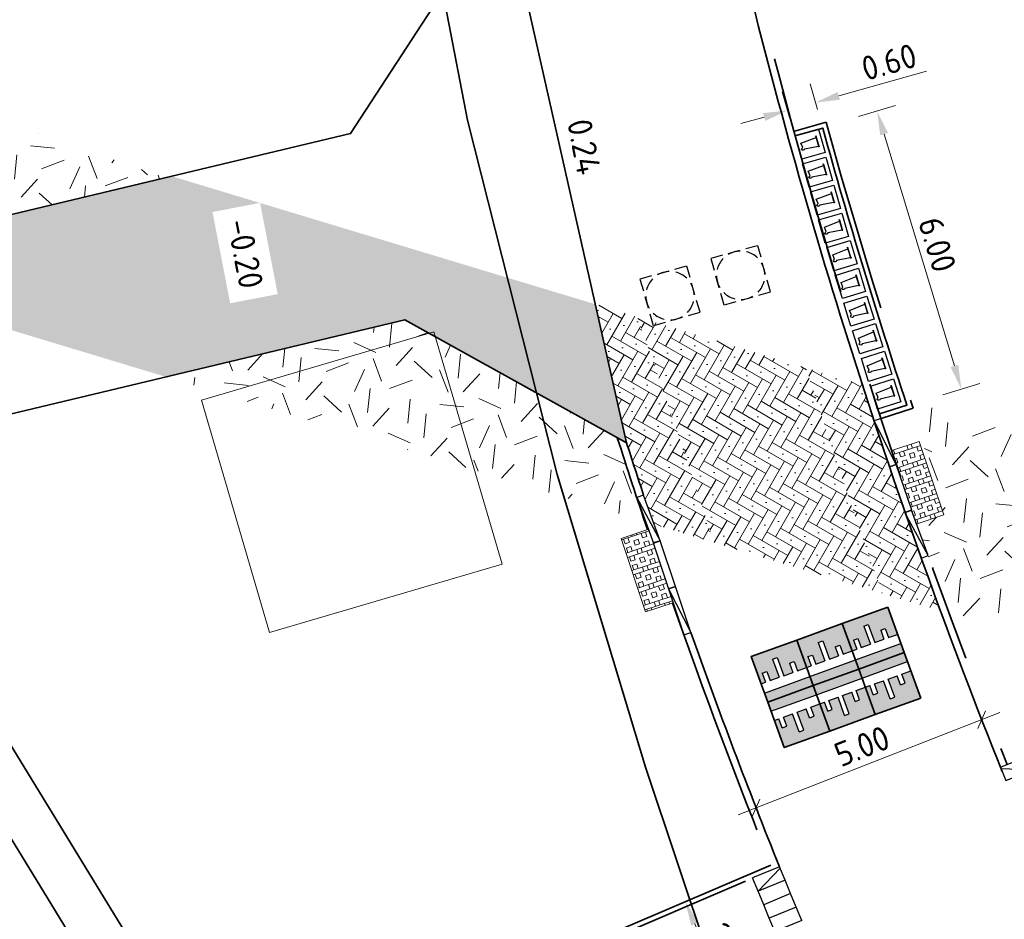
# Model space of a CAD drawing. Header units: metres. Extents: x 109063 to 109671, y 521086 to 521391.
# Tile 25 of 85: x 109309 to 109329, y 521194 to 521213. Entities that reach past the tile are written whole.
import ezdxf
from ezdxf.lldxf.tags import DXFTag

# ---------------------------------------------------------------- set-up
doc = ezdxf.new("R2010")
doc.units = ezdxf.units.M
doc.header["$PDMODE"] = 2
for name, pattern in [('VH-OPSLUITBAND-SO', [10, 4, -2, 2, -2]), ('VH-TROTTOIRBAND-SO', [15, 5, -2, 2, -2, 2, -2]), ('XX-HIDDEN', [4, 2, -2])]:
    doc.linetypes.add(name, pattern=pattern)
for name, color, linetype, lineweight, true_color in [('N-WE-GR-BOOMVAK-G', 7, 'Continuous', 18, 0xcc6600), ('N-WE-VH-VERHARDING_GRASBETONSTEEN-A', 7, 'Continuous', 18, 0x52a500), ('N-WE-VH-VERHARDING_STRAATBAKSTEEN-A', 7, 'Continuous', 18, 0xa50029)]:
    doc.layers.add(name, color=color, linetype=linetype, lineweight=lineweight, true_color=true_color)
for name, color, linetype, lineweight in [('N-WE-GR-GRAS-A-200', 62, 'Continuous', 18), ('N-WE-IE-MEUBILAIR_WEGMEUBILAIR_CONTAINER-S-100', 7, 'Continuous', 25), ('N-WE-OV-KABEL_GROEP2-G', 20, 'OV-KABEL-SO', 35), ('N-WE-RI-PUT-S-250', 7, 'Continuous', 25), ('N-WE-VH-DREMPEL_PREFAB_ELEMENT-S', 30, 'Continuous', 25), ('N-WE-VH-DREMPEL_PREFAB_ELEMENT_1000-S', 30, 'Continuous', 25), ('N-WE-VH-GRASBETONTEGELS-A-200', 253, 'Continuous', 18), ('N-WE-VH-HALFVERHARDING_GRASBETONSTEEN-G', 130, 'Continuous', 35), ('N-WE-VH-KANTOPSLUITING_ELEMENT_INRIT-S', 7, 'Continuous', 25), ('N-WE-VH-KANTOPSLUITING_OPSLUITBAND_100X200-G', 150, 'VH-OPSLUITBAND-SO', 35), ('N-WE-VH-KANTOPSLUITING_TROTTOIRBAND_130X150-G', 210, 'VH-TROTTOIRBAND-SO', 35), ('N-WE-VH-KANTOPSLUITING_TROTTOIRBAND_VB_130 150X250_PARKEERBAND-S', 210, 'Continuous', 25), ('N-WE-VH-KANTVERHARDING_VOETPAD_WANDELPAD-G', 2, 'Continuous', 35), ('N-WE-VH-KANTVERHARDING_WEG-G', 4, 'Continuous', 35), ('N-WE-VH-MATERIAALGRENS-G', 7, 'XX-HIDDEN', 35), ('N-WE-VH-VERHARDING-G', 7, 'Continuous', 35), ('X-XX-AL-M', 7, 'Continuous', 18), ('X-XX-AL-T25', 7, 'Continuous', 25)]:
    doc.layers.add(name, color=color, linetype=linetype, lineweight=lineweight)
doc.layers.get('0').freeze()
doc.styles.add('NLCS-ISO-M200-T25', font='NLCS-ISO.ttf', dxfattribs={"height": 0.5})
doc.styles.get("Standard").update_dxf_attribs({"font": 'isocpeur.ttf'})
tags = doc.linetypes.add('OV-KABEL-SO', pattern='A,4,-1,[103,NLCS.SHX,S=0.75,R=0,X=0,Y=0],-1,4,-1.5,["0V",Standard,S=1,R=0,X=0,Y=-0.5],-3', length=14.5).pattern_tags.tags
tags[18] = DXFTag(74, 10)
doc.dimstyles.new('NLCS-M200-T25-PIJL_L2_H2', dxfattribs={"dimscale": 0.2, "dimtxt": 2.5, "dimasz": 2.5, "dimexe": 2, "dimexo": 2, "dimgap": 0.7, "dimtad": 1, "dimzin": 0, "dimdsep": 46, "dimtxsty": 'NLCS-ISO-M200-T25', "dimcen": 0, "dimdle": 2, "dimclrd": 256, "dimclre": 256, "dimclrt": 256, "dimazin": 0, "dimtfac": 1, "dimtdec": 3, "dimtofl": 0, "dimtmove": 0, "dimatfit": 3, "dimfxl": 2, "dimfxlon": 1, "dimtfillclr": 256, "dimtolj": 1, "dimtzin": 0, "dimlwd": -1, "dimlwe": -1, "dimarcsym": 0})
doc.dimstyles.new('NLCS-M200-T25-SCHRAP_L2_H2', dxfattribs={"dimscale": 0.2, "dimtxt": 2.5, "dimasz": 1.4, "dimexe": 2, "dimexo": 2, "dimgap": 0.7, "dimtad": 1, "dimzin": 0, "dimdsep": 46, "dimtxsty": 'NLCS-ISO-M200-T25', "dimblk": 'OBLIQUE', "dimcen": 0, "dimdle": 2, "dimclrd": 256, "dimclre": 256, "dimclrt": 256, "dimazin": 0, "dimtfac": 1, "dimtdec": 3, "dimtofl": 0, "dimtmove": 0, "dimatfit": 3, "dimldrblk": 'OBLIQUE', "dimfxl": 2, "dimfxlon": 1, "dimtfillclr": 256, "dimtolj": 1, "dimtzin": 0, "dimlwd": -1, "dimlwe": -1, "dimarcsym": 0})
pattern_1 = [(20.83497583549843, (0, 0), (1.157862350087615, 2.580572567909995), [0.4999999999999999, -1.5]), (20.83497583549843, (0.6012565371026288, 1.512775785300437), (1.157862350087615, 2.580572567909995), [0.4999999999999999, -1.5]), (110.8349758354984, (-0.06205254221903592, 0.7253616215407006), (-2.580572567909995, 1.157862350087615), [0.4999999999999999, -1.5]), (110.8349758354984, (0.4366601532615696, 1.664129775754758), (-2.580572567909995, 1.157862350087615), [0.4999999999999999, -1.5]), (65.83497583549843, (-0.1241050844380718, 1.450723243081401), (-0.7113551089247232, 1.869217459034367), [0.4999999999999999, -2.328427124]), (155.8349758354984, (1.028069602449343, 0.3912453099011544), (-1.869217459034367, -0.7113551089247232), [0.4999999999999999, -2.328427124]), (47.40002703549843, (0.2538978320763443, 0.7386040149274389), (1.869217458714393, 0.7113551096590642), [0.4999999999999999, -3.972135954]), (47.40002703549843, (0.7393681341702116, 1.993322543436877), (1.869217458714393, 0.7113551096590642), [0.4999999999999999, -3.972135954]), (84.26992465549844, (1.308452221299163, 0.4979485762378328), (-0.7113551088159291, 1.869217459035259), [0.4999999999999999, -3.972135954]), (84.26992465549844, (0.1471945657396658, 1.01898663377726), (-0.7113551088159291, 1.869217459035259), [0.4999999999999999, -3.972135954]), (84.26992465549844, (0.979259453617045, 0.8006565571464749), (-0.7113551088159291, 1.869217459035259), [0.4999999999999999, -3.972135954]), (137.4000270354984, (-0.3912453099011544, 1.028069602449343), (-0.7113551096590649, 1.869217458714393), [0.4999999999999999, -3.972135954]), (174.2699246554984, (0.2671402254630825, 0.4226536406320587), (-1.869217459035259, -0.7113551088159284), [0.4999999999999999, -3.972135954])]
pattern_2 = [(150, (0, 0), (-0.2827672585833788, -0.07576725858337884), [0.8280000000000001, -0.414]), (60.00000000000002, (-0.3104999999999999, -0.5378017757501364), (-0.2827672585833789, -0.07576725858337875), [0.8280000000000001, -0.414]), (150, (-0.499918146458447, 0.1691163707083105), (-0.2827672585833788, -0.07576725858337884), [0, -1.242]), (150, (-0.2448836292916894, -0.2171508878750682), (-0.2827672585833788, -0.07576725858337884), [0, -1.242])]
pattern_3 = [(90, (0, 0), (-0.3809999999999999, 2.332952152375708e-17), []), (90, (0.09524999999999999, 0), (-0.3809999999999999, 2.332952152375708e-17), []), (0, (0, 0), (0, 0.3809999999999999), [-0.09524999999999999, 0.09524999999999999]), (0, (0, 0.09524999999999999), (0, 0.3809999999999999), [-0.09524999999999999, 0.09524999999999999]), (0, (0, 0.1905), (0, 0.3809999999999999), [0.09524999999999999, -0.09524999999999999]), (0, (0, 0.28575), (0, 0.3809999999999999), [0.09524999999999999, -0.09524999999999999]), (90, (0.1905, 0), (-0.3809999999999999, 2.332952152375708e-17), [0.09524999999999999, -0.09524999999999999]), (90, (0.28575, 0), (-0.3809999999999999, 2.332952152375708e-17), [0.09524999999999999, -0.09524999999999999])]

# ---------------------------------------------------------------- blocks, each defined once
blk = doc.blocks.new('*D141')
at = {"layer": 'Defpoints', "color": 0, "transparency": 16777216}
for p in [(109322.6729880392, 521194.3060653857), (109322.6729880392, 521194.3060653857), (109323.6553499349, 521192.0055128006)]:
    blk.add_point(p, dxfattribs=at)
at = {"layer": 'X-XX-AL-M', "transparency": 16777216}
for p, q in [((109322.6729880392, 521194.3060653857), (109323.0408535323, 521194.4631480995)), ((109323.4589965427, 521192.4653446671), (109322.8693414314, 521193.8462335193)), ((109323.6553499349, 521192.0055128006), (109324.023215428, 521192.1625955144))]:
    blk.add_line(p, q, dxfattribs=at)
for points in [[(109322.9459800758, 521193.8789590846), (109322.792702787, 521193.8135079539), (109322.6729880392, 521194.3060653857)], [(109323.5356351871, 521192.4980702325), (109323.3823578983, 521192.4326191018), (109323.6553499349, 521192.0055128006)]]:
    blk.add_solid(points, dxfattribs=at)
at = {"layer": 'X-XX-AL-M', "transparency": 16777216, "insert": (109323.5228378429, 521193.3089447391), "char_height": 0.5, "attachment_point": 5, "rotation": 293.123028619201, "style": 'NLCS-ISO-M200-T25', "bg_fill": 3, "box_fill_scale": 1.1, "bg_fill_color": 256, "bg_fill_true_color": 13158600, "bg_fill_transparency": 0}
blk.add_mtext('\\A1;2.50', dxfattribs=at)
blk = doc.blocks.new('SIE-WEG_CONTAINER_HUISVUIL_OPSTELPLAATS-SO')
for p, q in [((-2.5, 2.5), (2.5, 2.5)), ((-2.5, -2.5), (-2.5, 2.5)), ((2.5, 2.5), (2.5, -2.5)), ((0.74166666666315, 1.60416666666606), (-1.358333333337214, 1.595833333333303)), ((-1.358333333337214, 1.595833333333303), (0.8916666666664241, 1.595833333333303)), ((-1.308333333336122, 1.612500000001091), (0.74166666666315, 1.60416666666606)), ((-1.024999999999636, 1.5625), (-1.308333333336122, 1.612500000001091)), ((-0.7166666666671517, -1.779166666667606), (-1.024999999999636, 1.5625)), ((0.9000000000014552, 1.495833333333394), (0.6499999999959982, -1.387500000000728)), ((0.8250000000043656, 1.60416666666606), (0.8416666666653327, 1.654166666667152)), ((0.8916666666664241, 1.595833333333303), (0.8250000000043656, 1.60416666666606)), ((0.8416666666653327, 1.654166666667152), (0.9083333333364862, 1.679166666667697)), ((0.9666666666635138, 1.479166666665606), (0.9000000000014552, 1.495833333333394)), ((0.9083333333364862, 1.679166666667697), (0.9916666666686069, 1.679166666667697)), ((0.9916666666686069, 1.579166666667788), (0.9666666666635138, 1.479166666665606)), ((0.9916666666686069, 1.679166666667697), (0.9916666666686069, 1.579166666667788)), ((0.2583333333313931, -1.679166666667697), (-0.7166666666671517, -1.779166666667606)), ((0.3999999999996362, -1.89583333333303), (0.2583333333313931, -1.679166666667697)), ((0.5416666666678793, -1.995833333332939), (0.3999999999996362, -1.89583333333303)), ((0.7250000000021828, -1.937499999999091), (0.5416666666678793, -1.995833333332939)), ((0.6499999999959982, -1.387500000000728), (0.7999999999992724, -1.512499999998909)), ((0.8083333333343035, -1.712500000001), (0.7250000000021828, -1.937499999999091)), ((0.7999999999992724, -1.512499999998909), (0.8083333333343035, -1.712500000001)), ((2.5, -2.5), (-2.5, -2.5))]:
    blk.add_line(p, q)
blk = doc.blocks.new('*D240')
at = {"layer": 'Defpoints', "color": 0, "transparency": 16777216}
for p in [(109325.3584860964, 521210.808940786), (109324.9294578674, 521210.1174449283), (109325.5079790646, 521210.281377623)]:
    blk.add_point(p, dxfattribs=at)
at = {"layer": 'X-XX-AL-M', "transparency": 16777216}
for p, q in [((109325.8395454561, 521210.9452562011), (109327.6483286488, 521211.457802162)), ((109325.3989267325, 521210.6662251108), (109325.2494337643, 521211.1937882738)), ((109324.8204055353, 521210.5022924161), (109324.6709125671, 521211.0298555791)), ((109324.2989055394, 521210.5086926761), (109323.8178461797, 521210.372377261))]:
    blk.add_line(p, q, dxfattribs=at)
for points in [[(109325.8168262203, 521211.0254327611), (109325.862264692, 521210.8650796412), (109325.3584860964, 521210.808940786)], [(109324.2761863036, 521210.5888692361), (109324.3216247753, 521210.4285161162), (109324.7799648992, 521210.6450080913)]]:
    blk.add_solid(points, dxfattribs=at)
at = {"layer": 'X-XX-AL-M', "transparency": 16777216, "insert": (109326.8781407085, 521211.6449131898), "char_height": 0.5, "attachment_point": 5, "rotation": 15.820876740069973, "style": 'NLCS-ISO-M200-T25', "bg_fill": 3, "box_fill_scale": 1.1, "bg_fill_color": 256, "bg_fill_true_color": 13158600, "bg_fill_transparency": 0}
blk.add_mtext('\\A1;0.60', dxfattribs=at)
blk = doc.blocks.new('*D241')
at = {"layer": 'Defpoints', "color": 0, "transparency": 16777216}
for p in [(109326.6307109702, 521210.6328828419), (109324.9408009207, 521210.1206591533), (109326.6809987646, 521204.3794607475)]:
    blk.add_point(p, dxfattribs=at)
at = {"layer": 'X-XX-AL-M', "transparency": 16777216}
for p, q in [((109326.2479093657, 521210.516852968), (109327.0135125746, 521210.7489127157)), ((109328.2258714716, 521205.3701864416), (109326.7757483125, 521210.1543808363)), ((109327.9881072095, 521204.7756545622), (109328.7537104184, 521205.0077143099))]:
    blk.add_line(p, q, dxfattribs=at)
for points in [[(109326.8554986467, 521210.1785537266), (109326.6959979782, 521210.1302079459), (109326.6307109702, 521210.6328828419)], [(109328.3056218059, 521205.394359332), (109328.1461211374, 521205.3460135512), (109328.3709088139, 521204.8916844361)]]:
    blk.add_solid(points, dxfattribs=at)
at = {"layer": 'X-XX-AL-M', "transparency": 16777216, "insert": (109327.8740414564, 521207.8754127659), "char_height": 0.5, "attachment_point": 5, "rotation": 286.8624273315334, "style": 'NLCS-ISO-M200-T25', "bg_fill": 3, "box_fill_scale": 1.1, "bg_fill_color": 256, "bg_fill_true_color": 13158600, "bg_fill_transparency": 0}
blk.add_mtext('\\A1;6.00', dxfattribs=at)
blk = doc.blocks.new('SVH-INRITELEMENT_130 150_600X200X300_LINKS')
for p, q in [((0, 0.6), (0.3000000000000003, 0.6)), ((0, 0), (0, 0.6)), ((0.03103448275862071, 0), (0.3000000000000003, 0.6)), ((0.3000000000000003, 0), (0.3000000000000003, 0.6)), ((0, 0), (0.3000000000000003, 0))]:
    blk.add_line(p, q)
blk = doc.blocks.new('SVH-INRITELEMENT_130 150_600X200X300_MIDDEN')
for p, q in [((0, 0.6), (0.3, 0.6)), ((0, 0), (0, 0.6)), ((0.3, 0), (0.3, 0.6)), ((0, 0), (0.3, 0))]:
    blk.add_line(p, q)
blk = doc.blocks.new('SVH-INRITELEMENT_130 150_600X200X300_RECHTS')
for p, q in [((-1.110223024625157e-16, 0.6), (0.2999999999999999, 0.6)), ((0, 0), (-1.110223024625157e-16, 0.6)), ((0.2689655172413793, 0), (-1.110223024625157e-16, 0.6)), ((0.3, 0), (0.2999999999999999, 0.6)), ((0, 0), (0.3, 0))]:
    blk.add_line(p, q)
blk = doc.blocks.new('N-SVH-VB_150X170')
at = {"layer": 'N-WE-VH-KANTOPSLUITING_TROTTOIRBAND_VB_130 150X250_PARKEERBAND-S'}
blk.add_lwpolyline([(0.5, 0.1500000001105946), (-0.5, 0.1499999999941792), (-0.4999999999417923, 2.91038304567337e-11), (0.4999999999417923, 1.164153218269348e-10)], close=True, dxfattribs=at)
blk = doc.blocks.new('*U362')
at = {"layer": 'N-WE-VH-GRASBETONTEGELS-A-200', "true_color": 0x66cc00}
h = blk.add_hatch(dxfattribs=at)
h.set_pattern_fill('BOX', color=72, scale=0.015)
h.set_pattern_definition(pattern_3)
h.paths.add_polyline_path([(-0.8999999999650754, -0.1499999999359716), (-1.300000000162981, -0.1499999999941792), (-1.299999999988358, -0.7499999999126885), (-0.8999999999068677, -0.7499999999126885)])
h = blk.add_hatch(dxfattribs=at)
h.set_pattern_fill('BOX', color=72, scale=0.015)
h.set_pattern_definition(pattern_3)
h.paths.add_polyline_path([(-0.4999999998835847, -0.1499999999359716), (-0.9000000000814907, -0.1499999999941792), (-0.8999999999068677, -0.7499999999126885), (-0.499999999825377, -0.7499999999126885)])
h = blk.add_hatch(dxfattribs=at)
h.set_pattern_fill('BOX', color=72, scale=0.015)
h.set_pattern_definition(pattern_3)
h.paths.add_polyline_path([(-0.09999999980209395, -0.1499999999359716), (-0.5, -0.1499999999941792), (-0.499999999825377, -0.7499999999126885), (-0.09999999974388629, -0.7499999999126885)])
h = blk.add_hatch(dxfattribs=at)
h.set_pattern_fill('BOX', color=72, scale=0.015)
h.set_pattern_definition(pattern_3)
h.paths.add_polyline_path([(0.3000000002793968, -0.1499999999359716), (-0.09999999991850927, -0.1499999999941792), (-0.09999999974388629, -0.7499999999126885), (0.3000000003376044, -0.7499999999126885)])
at = {"layer": 'N-WE-VH-VERHARDING-G', "lineweight": 18}
blk.add_lwpolyline([(-1.300000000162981, -0.7499999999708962), (0.3000000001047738, -0.7500000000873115), (0.3000000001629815, -0.1500000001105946), (-1.300000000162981, -0.1499999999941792)], close=True, dxfattribs=at)
at = {"layer": 'N-WE-VH-KANTOPSLUITING_TROTTOIRBAND_VB_130 150X250_PARKEERBAND-S'}
blk.add_blockref('N-SVH-VB_150X170', (-0.5, -0.1499999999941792), dxfattribs=at)
blk = doc.blocks.new('*U276')
blk.add_lwpolyline([(-1, -0.1500000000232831), (0, -0.1500000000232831), (0, 0), (-1, 0)], close=True)
blk.add_lwpolyline([(-1, -0.1500000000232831), (0, 0)])
blk = doc.blocks.new('_Oblique')
at = {"color": 0, "linetype": 'ByBlock', "lineweight": -2}
blk.add_line((-0.5, -0.5), (0.5, 0.5), dxfattribs=at)
blk = doc.blocks.new('*D288')
at = {"layer": 'Defpoints', "color": 0, "transparency": 16777216}
for p in [(109328.7905510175, 521198.0642840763), (109328.8213346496, 521197.9854990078), (109324.1642124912, 521196.1658250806)]:
    blk.add_point(p, dxfattribs=at)
at = {"layer": 'X-XX-AL-M', "transparency": 16777216}
for p, q in [((109328.7905510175, 521198.0642840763), (109328.6449771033, 521198.436853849)), ((109323.7608590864, 521196.099036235), (109329.1631207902, 521198.2098579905)), ((109324.1334288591, 521196.2446101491), (109323.9878549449, 521196.6171799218))]:
    blk.add_line(p, q, dxfattribs=at)
at = {"layer": 'X-XX-AL-M', "transparency": 16777216, "xscale": 0.28, "yscale": 0.28, "zscale": 0.28}
for p, rotation in [((109328.7905510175, 521198.0642840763), 21.34204227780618), ((109324.1334288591, 521196.2446101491), 201.3420422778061)]:
    blk.add_blockref('_Oblique', p, dxfattribs=dict(at, rotation=rotation))
at = {"layer": 'X-XX-AL-M', "transparency": 16777216, "insert": (109326.320055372, 521197.5177026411), "char_height": 0.5, "attachment_point": 5, "rotation": 21.342042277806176, "style": 'NLCS-ISO-M200-T25'}
blk.add_mtext('\\A1;5.00', dxfattribs=at)
blk = doc.blocks.new('SRI-PUT_OPHOOGTEBRENGEN-SO')
for p, q in [((-0.5, 2), (0.5, 2)), ((-2, -0.4999999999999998), (-2, 0.5)), ((2, -0.4999999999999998), (2, 0.5000000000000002)), ((-0.5, -2), (0.5, -2))]:
    blk.add_line(p, q)
for points in [[(-1, 2), (-2, 2), (-2, 0.9999999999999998)], [(1, 2), (2, 2), (2, 0.9999999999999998)], [(-1, -2), (-2, -2), (-2, -0.9999999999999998)], [(1, -2), (2, -2), (2, -0.9999999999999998)]]:
    blk.add_lwpolyline(points)
for start, end in [(120, 150), (75.52248781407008, 104.4775121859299), (30, 59.99999999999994), (165.5224878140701, 194.4775121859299), (345.5224878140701, 14.47751218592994), (209.9999999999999, 239.9999999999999), (300.0000000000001, 330.0000000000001), (255.52248781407, 284.4775121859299)]:
    blk.add_arc((0, 0), 2, start, end)
blk = doc.blocks.new('N-SVH-DREMPEL_PREFAB_1000X1200')
h = blk.add_hatch(color=254)
h.dxf.hatch_style = 1
h.paths.add_polyline_path([(2.775557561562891e-17, 1.000002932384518), (-2.775557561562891e-17, 0.800002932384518), (1, 0.8000029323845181), (1, 1.000002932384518)])
h.paths.add_polyline_path([(0, 0.6000029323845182), (0, 4.887307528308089e-07), (1, 2.932384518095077e-06), (1, 0.6000029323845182), (0.9000000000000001, 0.6000029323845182), (0.9000000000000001, 0.4000029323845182), (0.8, 0.4000029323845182), (0.8, 0.6000029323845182), (0.6000000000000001, 0.6000029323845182), (0.6000000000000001, 0.2000029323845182), (0.4999999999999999, 0.2000029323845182), (0.4999999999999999, 0.6000029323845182), (0.2999999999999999, 0.6000029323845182), (0.2999999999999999, 0.4000029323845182), (0.2, 0.4000029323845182), (0.2, 0.6000029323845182)])
for p, q in [((1, 1.000002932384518), (0, 1.000002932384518)), ((0, 0), (0, 1.000002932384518)), ((1, -7.347629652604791e-17), (1, 1.000002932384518)), ((1, 0.8000029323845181), (0, 0.800002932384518)), ((0, 0.2000029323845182), (0, 0.6000029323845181)), ((0.2, 0.6000029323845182), (0, 0.6000029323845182)), ((0.2, 0.4000029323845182), (0.2, 0.6000029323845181)), ((0.2999999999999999, 0.4000029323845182), (0.2999999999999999, 0.6000029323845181)), ((0.4999999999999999, 0.6000029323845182), (0.3, 0.6000029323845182)), ((0.4999999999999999, 0.2000029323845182), (0.4999999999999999, 0.6000029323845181)), ((0.6000000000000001, 0.2000029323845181), (0.6000000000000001, 0.6000029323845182)), ((0.8, 0.6000029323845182), (0.6000000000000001, 0.6000029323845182)), ((0.8, 0.4000029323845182), (0.8, 0.6000029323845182)), ((1, 0.6000029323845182), (0.9000000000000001, 0.6000029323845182)), ((0.9000000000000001, 0.4000029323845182), (0.9000000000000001, 0.6000029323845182)), ((0.2999999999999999, 0.4000029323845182), (0.2, 0.4000029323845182)), ((0.9000000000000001, 0.4000029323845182), (0.8, 0.4000029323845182)), ((1, 2.932384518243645e-06), (0, 4.887307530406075e-07)), ((0.6000000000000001, 0.2000029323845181), (0.4999999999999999, 0.2000029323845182))]:
    blk.add_line(p, q)
blk = doc.blocks.new('*U472')
at = {"layer": 'N-WE-VH-MATERIAALGRENS-G'}
blk.add_lwpolyline([(0, -1.000002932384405), (1, -1.000002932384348), (1, 5.684341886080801e-14), (0, 0)], close=True, dxfattribs=at)
at = {"layer": 'N-WE-VH-DREMPEL_PREFAB_ELEMENT-S'}
blk.add_blockref('N-SVH-DREMPEL_PREFAB_1000X1200', (0, -1.000002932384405), dxfattribs=at)
blk = doc.blocks.new('*U473')
at = {"layer": 'N-WE-VH-MATERIAALGRENS-G'}
blk.add_lwpolyline([(1.358602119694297e-11, 1.000002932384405), (1.000000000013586, 1.000002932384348), (1.000000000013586, -5.684341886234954e-14), (1.358602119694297e-11, -1.541522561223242e-24)], close=True, dxfattribs=at)
at = {"layer": 'N-WE-VH-DREMPEL_PREFAB_ELEMENT-S', "xscale": -1, "rotation": 180}
blk.add_blockref('N-SVH-DREMPEL_PREFAB_1000X1200', (0, 1.000002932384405), dxfattribs=at)

msp = doc.modelspace()

# ---------------------------------------------------------------- hatches: boundary and pattern name
at = {"layer": 'N-WE-GR-GRAS-A-200', "transparency": 33554687}
h = msp.add_hatch(dxfattribs=at)
h.set_pattern_fill('AGR-GRAS_02', color=256, scale=0.2, angle=20.83497583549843, pattern_type=2)
h.set_pattern_definition(pattern_1)
h.paths.add_polyline_path([(109311.9373825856, 521209.254780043), (109303.4839428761, 521212.2029150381), (109304.3328043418, 521211.2392195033), (109305.0853484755, 521210.1906302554), (109306.258141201, 521207.8974845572)])
h = msp.add_hatch(dxfattribs=at)
h.set_pattern_fill('AGR-GRAS_02', color=256, scale=0.2, angle=20.83497583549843, pattern_type=2)
h.set_pattern_definition(pattern_1)
edge = h.paths.add_edge_path()
edge.add_arc((109444.7836766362, 521243.295379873), 129.6500002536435, 197.695337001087, 198.5003260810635)
edge.add_line((109321.8337486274, 521202.1561313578), (109311.9469503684, 521205.144418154))
edge.add_line((109311.9469503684, 521205.144418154), (109316.8807254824, 521206.3235528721))
edge.add_line((109316.8807254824, 521206.3235528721), (109321.2679077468, 521203.8875456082))
h = msp.add_hatch(dxfattribs=at)
h.set_pattern_fill('AGR-GRAS_02', color=256, scale=0.2, angle=20.83497583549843, pattern_type=2)
h.set_pattern_definition(pattern_1)
edge = h.paths.add_edge_path()
edge.add_line((109327.3122535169, 521204.6789699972), (109328.0086336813, 521202.2929730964))
edge.add_line((109328.0086336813, 521202.2929730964), (109327.4395890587, 521202.1027410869))
edge.add_line((109327.4395890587, 521202.1027410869), (109328.1193709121, 521200.2563007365))
edge.add_line((109328.1193709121, 521200.2563007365), (109333.0895613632, 521198.7540596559))
edge.add_line((109333.0895613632, 521198.7540596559), (109334.2084230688, 521199.2318262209))
edge.add_arc((109345.0078596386, 521173.9410735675), 27.49999999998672, 101.08267009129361, 113.1230286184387, ccw=False)
edge.add_line((109339.7216679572, 521200.9282219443), (109327.3122535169, 521204.6789699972))
at = {"layer": 'N-WE-VH-VERHARDING_GRASBETONSTEEN-A'}
h = msp.add_hatch(dxfattribs=at)
h.set_pattern_fill('AVH-GRASBETONSTEEN_01-SO', color=256, scale=0.3, angle=194, pattern_type=2)
h.set_pattern_definition([(284, (0, 0), (0.5821774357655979, 0.1451531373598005), []), (284, (-0.1455443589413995, -0.03628828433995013), (0.5821774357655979, 0.1451531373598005), []), (194, (0, 0), (0.1451531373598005, -0.5821774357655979), [-0.15, 0.15]), (194, (0.03628828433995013, -0.1455443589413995), (0.1451531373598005, -0.5821774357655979), [-0.15, 0.15]), (194, (0.07257656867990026, -0.2910887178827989), (0.1451531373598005, -0.5821774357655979), [0.15, -0.15]), (194, (0.1088648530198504, -0.4366330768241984), (0.1451531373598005, -0.5821774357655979), [0.15, -0.15]), (284, (-0.2910887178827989, -0.07257656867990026), (0.5821774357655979, 0.1451531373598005), [0.15, -0.15]), (284, (-0.4366330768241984, -0.1088648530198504), (0.5821774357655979, 0.1451531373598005), [0.15, -0.15])])
h.paths.add_polyline_path([(109312.069020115, 521209.286240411), (109304.3484196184, 521207.4410756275), (109311.9469503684, 521205.144418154), (109316.8807254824, 521206.3235528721), (109321.4593807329, 521203.7812291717), (109320.8143187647, 521206.6429721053)])
at = {"layer": 'N-WE-VH-VERHARDING_STRAATBAKSTEEN-A'}
h = msp.add_hatch(dxfattribs=at)
h.set_pattern_fill('AVH-SBS_DIKFORMAAT_KEPER', color=256, scale=3, angle=150, pattern_type=2)
h.set_pattern_definition(pattern_2)
edge = h.paths.add_edge_path()
edge.add_line((109321.6792031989, 521206.3815606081), (109320.8143187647, 521206.6429721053))
edge.add_line((109320.8143187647, 521206.6429721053), (109321.3813585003, 521204.1273657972))
edge.add_line((109321.3813585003, 521204.1273657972), (109321.4578511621, 521203.7820784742))
edge.add_line((109321.4578511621, 521203.7820784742), (109321.4609103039, 521203.7803798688))
edge.add_line((109321.4609103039, 521203.7803798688), (109322.0097704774, 521202.1029287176))
edge.add_line((109322.0097704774, 521202.1029287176), (109323.2615569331, 521201.7245760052))
edge.add_arc((109168.2828167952, 521151.6631019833), 162.8636272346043, 17.90157506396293, 19.63196937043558)
h = msp.add_hatch(dxfattribs=at)
h.set_pattern_fill('AVH-SBS_DIKFORMAAT_KEPER', color=256, scale=3, angle=150, pattern_type=2)
h.set_pattern_definition([(150, (109286.1259114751, 521173.818035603), (-0.2827672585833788, -0.07576725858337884), [0.8280000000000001, -0.414]), (60.00000000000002, (109285.8154114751, 521173.2802338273), (-0.2827672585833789, -0.07576725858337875), [0.8280000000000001, -0.414]), (150, (109285.6259933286, 521173.9871519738), (-0.2827672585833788, -0.07576725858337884), [0, -1.242]), (150, (109285.8810278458, 521173.6008847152), (-0.2827672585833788, -0.07576725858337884), [0, -1.242])])
edge = h.paths.add_edge_path()
edge.add_arc((109168.2828169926, 521151.6631020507), 162.8636270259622, 17.901575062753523, 19.631969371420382, ccw=False)
edge.add_line((109323.2615569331, 521201.7245760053), (109326.7433681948, 521200.6721978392))
edge.add_arc((109444.7836763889, 521243.2953797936), 125.4999999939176, 197.6095041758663, 199.8541473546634, ccw=False)
edge.add_line((109325.1645439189, 521205.3281156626), (109321.6792031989, 521206.3815606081))
h = msp.add_hatch(dxfattribs=at)
h.set_pattern_fill('AVH-SBS_DIKFORMAAT_KEPER', color=256, scale=3, angle=150, pattern_type=2)
h.set_pattern_definition(pattern_2)
h.paths.add_polyline_path([(109326.7433681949, 521200.6721978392), (109327.9394860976, 521200.3106709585, -0.009914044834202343), (109326.327236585, 521204.9766915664), (109325.1645439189, 521205.3281156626, 0.00979441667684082)])

# ---------------------------------------------------------------- linework, layer by layer
at = {"layer": 'N-WE-GR-BOOMVAK-G'}
msp.add_lwpolyline([(109312.6830918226, 521204.6652993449), (109317.4810712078, 521206.0722086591), (109318.8879805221, 521201.2742292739), (109314.0900011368, 521199.8673199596)], close=True, dxfattribs=at)
at = {"layer": 'N-WE-VH-HALFVERHARDING_GRASBETONSTEEN-G', "flags": 128}
for points in [[(109296.9986196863, 521205.6845293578), (109315.7612768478, 521210.1686616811), (109318.9234502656, 521215.0315918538), (109318.3321122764, 521218.2252407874)], [(109297.9284045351, 521201.794092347), (109316.8807254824, 521206.3235528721), (109321.4593807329, 521203.7812291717)]]:
    msp.add_lwpolyline(points, dxfattribs=at)
at = {"layer": 'N-WE-VH-KANTOPSLUITING_OPSLUITBAND_100X200-G'}
msp.add_lwpolyline([(109324.9021947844, 521210.2136568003), (109325.5774820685, 521210.4050096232, 0.01248897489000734), (109327.3728357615, 521204.4956344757), (109326.7114477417, 521204.284209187)], format="xyb", dxfattribs=at)
at = {"layer": 'N-WE-VH-KANTOPSLUITING_TROTTOIRBAND_130X150-G', "flags": 128}
for points in [[(109324.8292849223, 521237.7311627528, -0.004241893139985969), (109324.0980613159, 521238.1866869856, 0.59505613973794), (109321.2566856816, 521236.6050262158, 0.05444390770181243), (109324.0049226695, 521213.7117184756), (109324.0591675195, 521213.487403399, 0.03456353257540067), (109329.3165278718, 521197.1406388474)], [(109321.2679077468, 521203.8875456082, 0.003851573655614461), (109321.8896674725, 521201.9893866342, 0.003851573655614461)], [(109322.4087890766, 521200.475881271, 0.01134677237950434), (109324.4775039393, 521194.9678786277)]]:
    msp.add_lwpolyline(points, format="xyb", dxfattribs=at)
at = {"layer": 'N-WE-VH-KANTVERHARDING_VOETPAD_WANDELPAD-G', "flags": 128}
for points in [[(109313.1953776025, 521190.2590188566), (109307.0827055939, 521200.2498531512, -0.1828494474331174), (109306.9508731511, 521200.9452017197, 0.0592099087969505), (109307.1217932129, 521203.9912423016, -0.0592099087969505)], [(109312.2658927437, 521189.8621183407), (109307.0697348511, 521198.3549595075, 0.6142856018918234), (109306.1806030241, 521198.283685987, -0.1919755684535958), (109299.5269493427, 521191.4002791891), (109296.7096702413, 521190.1415175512, 0.4447352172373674), (109293.0435924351, 521178.839758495), (109300.6214789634, 521165.7042641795)]]:
    msp.add_lwpolyline(points, format="xyb", dxfattribs=at)
at = {"layer": 'N-WE-VH-KANTVERHARDING_WEG-G', "flags": 128}
for points in [[(109324.3136858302, 521238.2277786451, -0.0007902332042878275), (109324.1784517, 521238.3133257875, 0.5950561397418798), (109321.1066942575, 521236.6034222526, 0.05444550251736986), (109323.8589662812, 521213.6771180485), (109323.9134545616, 521213.4517963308, 0.03476814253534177), (109329.2149228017, 521196.9908099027)], [(109318.9234502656, 521215.0315918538), (109321.4593807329, 521203.7812291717, 0.01702723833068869)], [(109324.9294578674, 521210.1174449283), (109325.5079790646, 521210.281377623, 0.01208149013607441), (109327.2461665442, 521204.5601274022), (109326.6809987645, 521204.3794607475)], [(109321.4593807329, 521203.7812291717, 0.002194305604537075), (109321.8109505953, 521202.700322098, 0.002194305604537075)], [(109322.7841005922, 521199.8632084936, 0.009984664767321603), (109324.6154857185, 521195.0267984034)]]:
    msp.add_lwpolyline(points, format="xyb", dxfattribs=at)

# ---------------------------------------------------------------- block references
at = {"layer": 'N-WE-IE-MEUBILAIR_WEGMEUBILAIR_CONTAINER-S-100', "xscale": 0.1, "yscale": 0.1, "zscale": 0.1, "rotation": 285.820876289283}
for p in [(109325.2494883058, 521209.9482871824), (109325.4019162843, 521209.3682661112)]:
    msp.add_blockref('SIE-WEG_CONTAINER_HUISVUIL_OPSTELPLAATS-SO', p, dxfattribs=at)
at = {"layer": 'N-WE-RI-PUT-S-250', "xscale": 0.25, "yscale": 0.25, "zscale": 0.25}
for p, rotation in [((109323.814926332, 521207.2413517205), 15.90800069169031), ((109322.354968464, 521206.8189904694), 16.24627943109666)]:
    msp.add_blockref('SRI-PUT_OPHOOGTEBRENGEN-SO', p, dxfattribs=dict(at, rotation=rotation))
at = {"layer": 'N-WE-VH-DREMPEL_PREFAB_ELEMENT_1000-S', "rotation": 199.9591914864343}
for name, p in [('*U472', (109327.1917236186, 521199.450240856)), ('*U472', (109326.2517868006, 521199.1088923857)), ('*U472', (109325.3118499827, 521198.7675439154)), ('*U473', (109327.1917236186, 521199.450240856)), ('*U473', (109326.2517868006, 521199.1088923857)), ('*U473', (109325.3118499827, 521198.7675439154))]:
    msp.add_blockref(name, p, dxfattribs=at)
at = {"layer": 'N-WE-VH-KANTOPSLUITING_ELEMENT_INRIT-S'}
for name, p, rotation in [('SVH-INRITELEMENT_130 150_600X200X300_LINKS', (109329.176967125, 521197.0830634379), 292.4184635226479), ('SVH-INRITELEMENT_130 150_600X200X300_MIDDEN', (109324.9593864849, 521194.1948909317), 112.4596351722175), ('SVH-INRITELEMENT_130 150_600X200X300_MIDDEN', (109325.0739962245, 521193.9176462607), 112.4596351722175)]:
    msp.add_blockref(name, p, dxfattribs=dict(at, rotation=rotation))
at = {"layer": 'N-WE-VH-KANTOPSLUITING_TROTTOIRBAND_VB_130 150X250_PARKEERBAND-S'}
for name, p, rotation in [('*U362', (109326.8851585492, 521203.2881131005), 108.4848171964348), ('*U276', (109322.1524477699, 521201.7606538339), 289.9723148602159), ('*U276', (109327.2021536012, 521202.339812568), 110.0135334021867), ('*U362', (109322.4687605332, 521200.8121255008), 288.4435986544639), ('*U276', (109322.7841005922, 521199.8632084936), 288.3824630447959)]:
    msp.add_blockref(name, p, dxfattribs=dict(at, rotation=rotation))

# ---------------------------------------------------------------- texts
at = {"layer": 'X-XX-AL-T25', "insert": (109320.7197270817, 521210.5060721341), "char_height": 0.4999999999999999, "attachment_point": 1, "rotation": 280.91995357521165, "style": 'NLCS-ISO-M200-T25'}
msp.add_mtext_dynamic_manual_height_columns('0.24', width=1.419805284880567, gutter_width=2.5, heights=[0], dxfattribs=at)

# ---------------------------------------------------------------- dimensions: what is measured, and where the dimension line sits
at = {"layer": 'X-XX-AL-M'}
dim = msp.add_aligned_dim(p1=(109324.1642124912, 521196.1658250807), p2=(109328.8213346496, 521197.9854990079), distance=0.08458557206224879, dimstyle='NLCS-M200-T25-SCHRAP_L2_H2', dxfattribs=at)
dim.commit()
dim.dimension.update_dxf_attribs({"geometry": '*D288', "text_midpoint": (109326.320055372, 521197.5177026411)})
dim = msp.add_aligned_dim(p1=(109323.6553499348, 521192.0055128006), p2=(109322.6729880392, 521194.3060653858), distance=4.571721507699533e-11, dimstyle='NLCS-M200-T25-PIJL_L2_H2', override={"dimtfill": 1}, dxfattribs=at)
dim.commit()
dim.dimension.update_dxf_attribs({"geometry": '*D141', "text_midpoint": (109323.5228378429, 521193.3089447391)})

# ---------------------------------------------------------------- next in the draw order: linework, layer by layer
at = {"layer": 'N-WE-VH-KANTOPSLUITING_OPSLUITBAND_100X200-G', "flags": 128}
msp.add_lwpolyline([(109311.0787932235, 521189.1566465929), (109311.6312764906, 521189.4823946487), (109319.4380716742, 521192.8159842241), (109324.4795260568, 521194.9687420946)], dxfattribs=at)
at = {"layer": 'N-WE-VH-KANTVERHARDING_WEG-G', "flags": 128}
msp.add_lwpolyline([(109329.2364879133, 521155.1297891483), (109309.6498261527, 521188.4302052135), (109311.5860579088, 521189.5718212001), (109319.3988009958, 521192.9079505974), (109324.4402553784, 521195.0607084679)], dxfattribs=at)

# ---------------------------------------------------------------- next in the draw order: block references
at = {"layer": 'N-WE-VH-KANTOPSLUITING_ELEMENT_INRIT-S'}
for name, p, rotation in [('SVH-INRITELEMENT_130 150_600X200X300_RECHTS', (109324.730167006, 521194.7493802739), 112.4596351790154), ('SVH-INRITELEMENT_130 150_600X200X300_MIDDEN', (109324.8447767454, 521194.4721356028), 112.4596351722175)]:
    msp.add_blockref(name, p, dxfattribs=dict(at, rotation=rotation))

# ---------------------------------------------------------------- next in the draw order: texts
at = {"layer": 'X-XX-AL-T25', "insert": (109313.6949072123, 521208.4440886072), "char_height": 0.4999999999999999, "attachment_point": 1, "rotation": 280.91995357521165, "style": 'NLCS-ISO-M200-T25', "bg_fill": 3, "box_fill_scale": 1.5, "bg_fill_color": 256, "bg_fill_transparency": 0}
msp.add_mtext_dynamic_manual_height_columns('-0.20', width=1.419805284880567, gutter_width=2.5, heights=[0], dxfattribs=at)

# ---------------------------------------------------------------- next in the draw order: dimensions: what is measured, and where the dimension line sits
at = {"layer": 'X-XX-AL-M'}
dim = msp.add_linear_dim(base=(109325.3584860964, 521210.808940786), p1=(109324.9294578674, 521210.1174449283), p2=(109325.5079790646, 521210.281377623), angle=15.820876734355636, dimstyle='NLCS-M200-T25-PIJL_L2_H2', override={"dimtfill": 1}, dxfattribs=at)
dim.commit()
dim.dimension.update_dxf_attribs({"geometry": '*D240', "text_midpoint": (109326.9844667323, 521211.2696868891), "dimtype": 161})

# ---------------------------------------------------------------- next in the draw order: dimensions: what is measured, and where the dimension line sits
dim = msp.add_aligned_dim(p1=(109326.6809987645, 521204.3794607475), p2=(109324.9408009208, 521210.1206591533), distance=-1.7658338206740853, dimstyle='NLCS-M200-T25-PIJL_L2_H2', override={"dimtfill": 1}, dxfattribs=at)
dim.commit()
dim.dimension.update_dxf_attribs({"geometry": '*D241', "text_midpoint": (109327.8740414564, 521207.8754127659)})

# ---------------------------------------------------------------- next in the draw order: linework, layer by layer
at = {"layer": 'N-WE-OV-KABEL_GROEP2-G', "flags": 128}
msp.add_lwpolyline([(109330.2225386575, 521257.7324209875), (109330.0718593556, 521258.403382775), (109327.1910852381, 521257.7564412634), (109309.0982512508, 521260.1073727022), (109303.1154784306, 521254.6449823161), (109306.5244089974, 521250.3090042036), (109309.2567133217, 521246.1594548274), (109311.9330351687, 521240.4746713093), (109314.190054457, 521233.7966885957), (109315.4207510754, 521227.1809417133), (109316.5253986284, 521219.0041186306), (109318.1749168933, 521210.4444939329), (109320.024051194, 521203.1258162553), (109321.8525552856, 521197.0801988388), (109323.1638715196, 521193.1564857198), (109312.6909666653, 521188.684437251), (109332.8375314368, 521154.4316687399), (109333.9323375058, 521152.0613363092), (109358.1818402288, 521127.2085045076), (109367.3039655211, 521138.9523040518)], dxfattribs=at)

# ---------------------------------------------------------------- next in the draw order: block references
at = {"layer": 'N-WE-IE-MEUBILAIR_WEGMEUBILAIR_CONTAINER-S-100', "xscale": 0.1, "yscale": 0.1, "zscale": 0.1}
for p, rotation in [((109325.5653872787, 521208.7913742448), 285.820876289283), ((109325.7322863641, 521208.2154537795), 285.820876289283), ((109325.905855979, 521207.64566512), 286.7639612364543), ((109326.0796756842, 521207.0728654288), 286.9998296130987), ((109326.2549853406, 521206.4994472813), 286.9998296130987), ((109326.4352551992, 521205.9298885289), 287.511052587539), ((109326.6191561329, 521205.3591559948), 287.511052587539), ((109326.8054524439, 521204.7891792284), 287.511052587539)]:
    msp.add_blockref('SIE-WEG_CONTAINER_HUISVUIL_OPSTELPLAATS-SO', p, dxfattribs=dict(at, rotation=rotation))
at = {"layer": 'N-WE-VH-KANTOPSLUITING_TROTTOIRBAND_VB_130 150X250_PARKEERBAND-S', "rotation": 108.4236815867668}
msp.add_blockref('*U276', (109326.5691359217, 521204.2368030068), dxfattribs=at)

doc.saveas('drawing.dxf')
